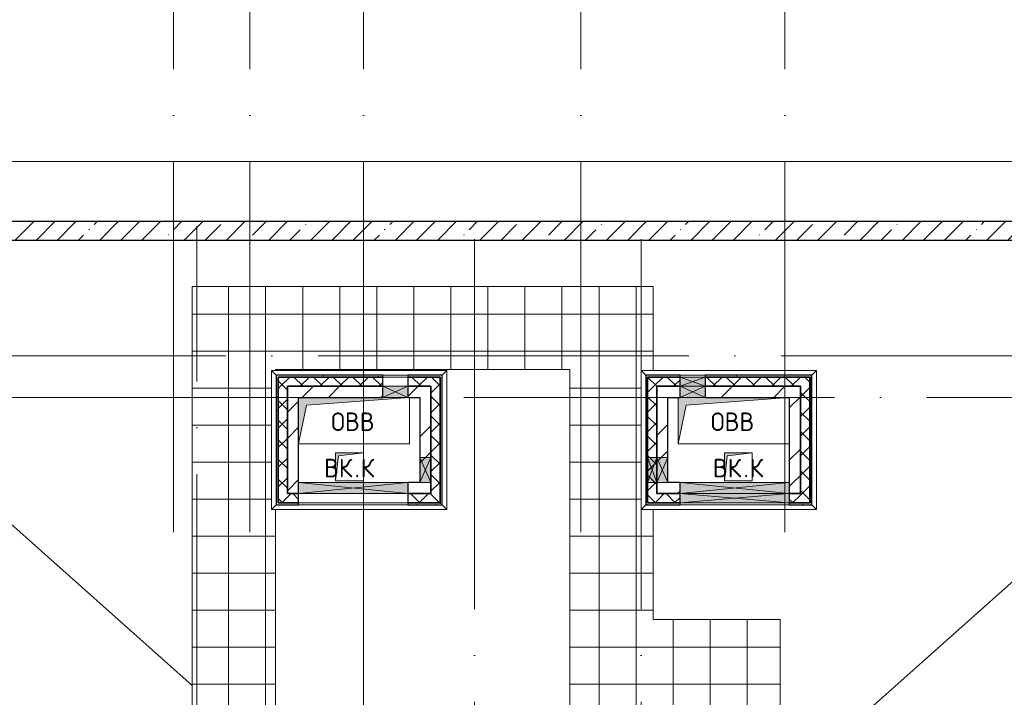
# Model space of a CAD drawing. Header units: millimetres. Extents: x -30540 to 143646, y -11730 to 123410.
# Tile 82 of 114: x 92944 to 103577, y 51460 to 58781. Entities that reach past the tile are written whole.
import ezdxf

# ---------------------------------------------------------------- set-up
doc = ezdxf.new("R2010")
doc.units = ezdxf.units.MM
doc.linetypes.add('ADSK_Линия сетки', pattern=[5000, 4000, -500, 0, -500])
for name, color, linetype, lineweight in [('A-____-NOTE-TEXT', 7, 'Continuous', 18), ('A-FLOR-____-OTLN', 7, 'Continuous', 18), ('A-GENM-____-OTLN', 7, 'Continuous', 18), ('A-GLAZ-____-MCUT', 7, 'Continuous', 9), ('A-GLAZ-____-OTLN', 7, 'Continuous', 18), ('A-ROOF-____-OTLN', 7, 'Continuous', 18), ('A-ROOF-____-PATT', 7, 'Continuous', 18), ('A-WALL-____-MCUT', 7, 'Continuous', 40), ('A-WALL-____-OTLN', 7, 'Continuous', 18), ('A-WALL-____-PATT', 7, 'Continuous', 40), ('I-WALL-____-MCUT', 7, 'Continuous', 40), ('I-WALL-____-OTLN', 7, 'Continuous', 18), ('M-EQPM-____-OTLN', 7, 'Continuous', 18), ('S-GRID-____-OTLN', 7, 'Continuous', 9)]:
    doc.layers.add(name, color=color, linetype=linetype, lineweight=lineweight)
doc.styles.add('GOST Common', font='GOST_Common.ttf', dxfattribs={"height": 200})
pattern_1 = [(45, (0, 0), (-424.264, 424.264), []), (45, (0, 282.8), (-424.264, 424.264), [])]
pattern_2 = [(45, (0, 0), (-106.06602, 106.06602), []), (135, (0, 0), (-106.06602, -106.06602), [])]
pattern_3 = [(0, (0, 0), (406.4, 101.6), [6.706, -298.094, 6.706, -298.094, -1625.6]), (0, (0, 0), (406.4, 101.6), [-609.6, 6.706, -602.894, 6.706, -298.094, -711.2]), (0, (0, 0), (406.4, 101.6), [-1524, 6.706, -196.494, 6.706, -501.294]), (120, (152.4, 50.8), (-291.18818, 301.15272), [6.706, -298.094, 6.706, -298.094, -1625.6]), (120, (152.4, 50.8), (-291.18818, 301.15272), [-609.6, 6.706, -602.894, 6.706, -298.094, -711.2]), (120, (152.4, 50.8), (-291.18818, 301.15272), [-1524, 6.706, -196.494, 6.706, -501.294]), (240, (203.2, 254), (-115.21182, -402.75272), [6.706, -298.094, 6.706, -298.094, -1625.6]), (240, (203.2, 254), (-115.21182, -402.75272), [-609.6, 6.706, -602.894, 6.706, -298.094, -711.2]), (240, (203.2, 254), (-115.21182, -402.75272), [-1524, 6.706, -196.494, 6.706, -501.294])]

# ---------------------------------------------------------------- blocks, each defined once
blk = doc.blocks.new('АР_Отверстие прямоугольное - ОВВ-6380849-Кровля')
at = {"layer": 'A-GLAZ-____-OTLN', "lineweight": 13, "true_color": 0xf9f9f9}
blk.add_hatch(color=7, dxfattribs=at).paths.add_polyline_path([(715, -60), (715, 60), (-465, 60), (-465, -60), (100, -60)])
at = {"layer": 'A-GLAZ-____-MCUT', "color": 254, "lineweight": 15, "true_color": 0xcccccc}
for p, q in [((-465, 60), (-465, -60)), ((715, 60), (715, -60))]:
    blk.add_line(p, q, dxfattribs=at)
at = {"layer": 'A-GLAZ-____-OTLN', "color": 254, "lineweight": 5, "true_color": 0xcccccc}
for p, q in [((715, 60), (-465, -60)), ((-465, 60), (715, -60))]:
    blk.add_line(p, q, dxfattribs=at)
at = {"layer": 'A-GLAZ-____-OTLN', "color": 254, "lineweight": 13, "true_color": 0xcccccc}
for p, q in [((715, 60), (-465, 60)), ((-465, 60), (-465, -60)), ((715, -60), (715, 60)), ((-465, -60), (715, -60))]:
    blk.add_line(p, q, dxfattribs=at)
blk = doc.blocks.new('АР_Отверстие прямоугольное - ОВВ-6381124-Кровля')
at = {"layer": 'A-GLAZ-____-OTLN', "lineweight": 13, "true_color": 0xf9f9f9}
blk.add_hatch(color=7, dxfattribs=at).paths.add_polyline_path([(260, -60), (260, 60), (-10, 60), (-10, -60), (228, -60)])
at = {"layer": 'A-GLAZ-____-MCUT', "color": 254, "lineweight": 15, "true_color": 0xcccccc}
for p, q in [((-10, 60), (-10, -60)), ((260, 60), (260, -60))]:
    blk.add_line(p, q, dxfattribs=at)
at = {"layer": 'A-GLAZ-____-OTLN', "color": 254, "lineweight": 5, "true_color": 0xcccccc}
for p, q in [((260, 60), (-10, -60)), ((-10, 60), (260, -60))]:
    blk.add_line(p, q, dxfattribs=at)
at = {"layer": 'A-GLAZ-____-OTLN', "color": 254, "lineweight": 13, "true_color": 0xcccccc}
for p, q in [((260, 60), (-10, 60)), ((-10, 60), (-10, -60)), ((260, -60), (260, 60)), ((-10, -60), (260, -60))]:
    blk.add_line(p, q, dxfattribs=at)
blk = doc.blocks.new('АР_Отверстие прямоугольное1 - ВК-6638639-Кровля')
at = {"layer": 'A-GLAZ-____-OTLN', "lineweight": 13, "true_color": 0xf9f9f9}
blk.add_hatch(color=7, dxfattribs=at).paths.add_polyline_path([(-10, -60), (260, -60), (260, 60), (-10, 60)])
at = {"layer": 'A-GLAZ-____-MCUT', "color": 254, "lineweight": 15, "true_color": 0xcccccc}
for p, q in [((-10, 60), (-10, -60)), ((260, 60), (260, -60))]:
    blk.add_line(p, q, dxfattribs=at)
at = {"layer": 'A-GLAZ-____-OTLN', "color": 254, "lineweight": 5, "true_color": 0xcccccc}
for p, q in [((260, 60), (-10, -60)), ((-10, 60), (260, -60))]:
    blk.add_line(p, q, dxfattribs=at)
at = {"layer": 'A-GLAZ-____-OTLN', "color": 254, "lineweight": 13, "true_color": 0xcccccc}
for p, q in [((260, 60), (-10, 60)), ((-10, 60), (-10, -60)), ((260, -60), (260, 60)), ((-10, -60), (260, -60))]:
    blk.add_line(p, q, dxfattribs=at)
blk = doc.blocks.new('АР_Отверстие прямоугольное - ОВВ-6380766-Кровля')
at = {"layer": 'A-GLAZ-____-OTLN', "lineweight": 13, "true_color": 0xf9f9f9}
blk.add_hatch(color=7, dxfattribs=at).paths.add_polyline_path([(-10, -60), (260, -60), (260, 60), (-10, 60)])
at = {"layer": 'A-GLAZ-____-MCUT', "color": 254, "lineweight": 15, "true_color": 0xcccccc}
for p, q in [((-10, 60), (-10, -60)), ((260, 60), (260, -60))]:
    blk.add_line(p, q, dxfattribs=at)
at = {"layer": 'A-GLAZ-____-OTLN', "color": 254, "lineweight": 5, "true_color": 0xcccccc}
for p, q in [((260, 60), (-10, -60)), ((-10, 60), (260, -60))]:
    blk.add_line(p, q, dxfattribs=at)
at = {"layer": 'A-GLAZ-____-OTLN', "color": 254, "lineweight": 13, "true_color": 0xcccccc}
for p, q in [((260, 60), (-10, 60)), ((-10, 60), (-10, -60)), ((260, -60), (260, 60)), ((-10, -60), (260, -60))]:
    blk.add_line(p, q, dxfattribs=at)
blk = doc.blocks.new('АР_Отверстие прямоугольное - ОВВ-6380886-Кровля')
at = {"layer": 'A-GLAZ-____-OTLN', "lineweight": 13, "true_color": 0xf9f9f9}
blk.add_hatch(color=7, dxfattribs=at).paths.add_polyline_path([(715, 50), (-465, 50), (-465, -50), (715, -50)])
at = {"layer": 'A-GLAZ-____-MCUT', "color": 254, "lineweight": 15, "true_color": 0xcccccc}
for p, q in [((-465, 50), (-465, -50)), ((715, 50), (715, -50))]:
    blk.add_line(p, q, dxfattribs=at)
at = {"layer": 'A-GLAZ-____-OTLN', "color": 254, "lineweight": 5, "true_color": 0xcccccc}
for p, q in [((715, 50), (-465, -50)), ((-465, 50), (715, -50))]:
    blk.add_line(p, q, dxfattribs=at)
at = {"layer": 'A-GLAZ-____-OTLN', "color": 254, "lineweight": 13, "true_color": 0xcccccc}
for p, q in [((715, 50), (-465, 50)), ((-465, 50), (-465, -50)), ((715, -50), (715, 50)), ((-465, -50), (715, -50))]:
    blk.add_line(p, q, dxfattribs=at)
blk = doc.blocks.new('АР_Отверстие прямоугольное - ОВВ-6380800-Кровля')
at = {"layer": 'A-GLAZ-____-OTLN', "lineweight": 13, "true_color": 0xf9f9f9}
blk.add_hatch(color=7, dxfattribs=at).paths.add_polyline_path([(260, 50), (-10, 50), (-10, -50), (260, -50)])
at = {"layer": 'A-GLAZ-____-MCUT', "color": 254, "lineweight": 15, "true_color": 0xcccccc}
for p, q in [((-10, 50), (-10, -50)), ((260, 50), (260, -50))]:
    blk.add_line(p, q, dxfattribs=at)
at = {"layer": 'A-GLAZ-____-OTLN', "color": 254, "lineweight": 5, "true_color": 0xcccccc}
for p, q in [((260, 50), (-10, -50)), ((-10, 50), (260, -50))]:
    blk.add_line(p, q, dxfattribs=at)
at = {"layer": 'A-GLAZ-____-OTLN', "color": 254, "lineweight": 13, "true_color": 0xcccccc}
for p, q in [((260, 50), (-10, 50)), ((-10, 50), (-10, -50)), ((260, -50), (260, 50)), ((-10, -50), (260, -50))]:
    blk.add_line(p, q, dxfattribs=at)
blk = doc.blocks.new('АР_Отверстие прямоугольное1 - ВК-6638717-Кровля')
at = {"layer": 'A-GLAZ-____-OTLN', "lineweight": 13, "true_color": 0xf9f9f9}
blk.add_hatch(color=7, dxfattribs=at).paths.add_polyline_path([(-10, -50), (260, -50), (260, 50), (-10, 50)])
at = {"layer": 'A-GLAZ-____-MCUT', "color": 254, "lineweight": 15, "true_color": 0xcccccc}
for p, q in [((-10, 50), (-10, -50)), ((260, 50), (260, -50))]:
    blk.add_line(p, q, dxfattribs=at)
at = {"layer": 'A-GLAZ-____-OTLN', "color": 254, "lineweight": 5, "true_color": 0xcccccc}
for p, q in [((260, 50), (-10, -50)), ((-10, 50), (260, -50))]:
    blk.add_line(p, q, dxfattribs=at)
at = {"layer": 'A-GLAZ-____-OTLN', "color": 254, "lineweight": 13, "true_color": 0xcccccc}
for p, q in [((260, 50), (-10, 50)), ((-10, 50), (-10, -50)), ((260, -50), (260, 50)), ((-10, -50), (260, -50))]:
    blk.add_line(p, q, dxfattribs=at)
blk = doc.blocks.new('_GM_Dt-St-D_Фартук гнутый из оцинкованной стали_Пристенный_Тип 1__c-верхняя кромка с отгибом_ - ФС-1_3_50х70У100-1_5_t__RAL7016-6258390-Кровля')
at = {"layer": 'A-GENM-____-OTLN', "color": 254, "lineweight": 13, "true_color": 0xcccccc}
for p, q in [((0, 50), (1893, 50)), ((50, 0), (0, 50)), ((50, 0), (1843, 0)), ((50, 0), (50, -1.5)), ((1893, 50), (1843, 0)), ((1843, -1.5), (1843, 0))]:
    blk.add_line(p, q, dxfattribs=at)
blk = doc.blocks.new('_GM_Dt-St-D_Фартук гнутый из оцинкованной стали_Пристенный_Тип 1__c-верхняя кромка с отгибом_ - ФС-1_3_50х70У100-1_5_t__RAL7016-6258386-Кровля')
at = {"layer": 'A-GENM-____-OTLN', "color": 254, "lineweight": 13, "true_color": 0xcccccc}
for p, q in [((50, 1.5), (50, 0)), ((1453, 0), (50, 0)), ((1453, 0), (1453, 1.5)), ((1453, 0), (1503, -50)), ((0, -50), (50, 0)), ((1503, -50), (0, -50))]:
    blk.add_line(p, q, dxfattribs=at)
blk = doc.blocks.new('_GM_Dt-St-D_Фартук гнутый из оцинкованной стали_Пристенный_Тип 1__c-верхняя кромка с отгибом_ - ФС-1_3_50х70У100-1_5_t__RAL7016-6258392-Кровля')
at = {"layer": 'A-GENM-____-OTLN', "color": 254, "lineweight": 13, "true_color": 0xcccccc}
for p, q in [((50, 1.5), (50, 0)), ((1843, 0), (50, 0)), ((1843, 0), (1843, 1.5)), ((1843, 0), (1893, -50)), ((0, -50), (50, 0)), ((1893, -50), (0, -50))]:
    blk.add_line(p, q, dxfattribs=at)
blk = doc.blocks.new('_GM_Dt-St-D_Фартук гнутый из оцинкованной стали_Пристенный_Тип 1__c-верхняя кромка с отгибом_ - ФС-1_3_50х70У100-1_5_t__RAL7016-6258389-Кровля')
at = {"layer": 'A-GENM-____-OTLN', "color": 254, "lineweight": 13, "true_color": 0xcccccc}
for p, q in [((0, 50), (1503, 50)), ((50, 0), (0, 50)), ((50, 0), (1453, 0)), ((50, 0), (50, -1.5)), ((1503, 50), (1453, 0)), ((1453, -1.5), (1453, 0))]:
    blk.add_line(p, q, dxfattribs=at)
blk = doc.blocks.new('АР_Канал вертикальный прямоугольный - ВК_К-6504653-Кровля')
at = {"layer": 'M-EQPM-____-OTLN', "lineweight": 13, "true_color": 0xe2e2e2}
blk.add_hatch(color=254, dxfattribs=at).paths.add_polyline_path([(-150, -150), (-120, 120), (150, 150), (-150, 150)])
at = {"layer": 'M-EQPM-____-OTLN', "color": 253, "lineweight": 13, "true_color": 0xaaaaaa}
for p, q in [((150, 150), (-150, 150)), ((-150, 150), (-150, -150)), ((150, 150), (-150, 150)), ((-150, 150), (-150, -150)), ((-150, -150), (-150, 150)), ((-150, 150), (150, 150)), ((-150, -150), (-120, 120)), ((-150, -150), (-120, 120)), ((-120, 120), (150, 150)), ((-120, 120), (150, 150)), ((150, -150), (150, 150)), ((150, 150), (150, -150)), ((-150, -150), (150, -150)), ((150, -150), (-150, -150))]:
    blk.add_line(p, q, dxfattribs=at)
blk = doc.blocks.new('АР_Канал вертикальный прямоугольный - ВК_К-5750117-Кровля')
at = {"layer": 'M-EQPM-____-OTLN', "lineweight": 13, "true_color": 0xe2e2e2}
blk.add_hatch(color=254, dxfattribs=at).paths.add_polyline_path([(-150, -150), (-120, 120), (150, 150), (-150, 150)])
at = {"layer": 'M-EQPM-____-OTLN', "color": 253, "lineweight": 13, "true_color": 0xaaaaaa}
for p, q in [((150, 150), (-150, 150)), ((-150, 150), (-150, -150)), ((150, 150), (-150, 150)), ((-150, 150), (-150, -150)), ((-150, -150), (-150, 150)), ((-150, 150), (150, 150)), ((-150, -150), (-120, 120)), ((-150, -150), (-120, 120)), ((-120, 120), (150, 150)), ((-120, 120), (150, 150)), ((150, -150), (150, 150)), ((150, 150), (150, -150)), ((-150, -150), (150, -150)), ((150, -150), (-150, -150))]:
    blk.add_line(p, q, dxfattribs=at)
blk = doc.blocks.new('АР_Канал вертикальный прямоугольный - ОВВ-6504612-Кровля')
at = {"layer": 'M-EQPM-____-OTLN', "lineweight": 13, "true_color": 0xe2e2e2}
blk.add_hatch(color=254, dxfattribs=at).paths.add_polyline_path([(-600, -250), (-515, 165), (600, 250), (-600, 250)])
at = {"layer": 'M-EQPM-____-OTLN', "color": 253, "lineweight": 13, "true_color": 0xaaaaaa}
for p, q in [((600, 250), (-600, 250)), ((-600, 250), (-600, -250)), ((600, 250), (-600, 250)), ((-600, 250), (-600, -250)), ((-600, -250), (-600, 250)), ((-600, 250), (600, 250)), ((-515, 165), (600, 250)), ((-515, 165), (600, 250)), ((600, -250), (600, 250)), ((600, 250), (600, -250)), ((-600, -250), (-515, 165)), ((-600, -250), (-515, 165)), ((-600, -250), (600, -250)), ((600, -250), (-600, -250))]:
    blk.add_line(p, q, dxfattribs=at)
blk = doc.blocks.new('АР_Канал вертикальный прямоугольный - ОВВ-3186706-Кровля')
at = {"layer": 'M-EQPM-____-OTLN', "lineweight": 13, "true_color": 0xe2e2e2}
blk.add_hatch(color=254, dxfattribs=at).paths.add_polyline_path([(-600, -250), (-515, 165), (600, 250), (-600, 250)])
at = {"layer": 'M-EQPM-____-OTLN', "color": 253, "lineweight": 13, "true_color": 0xaaaaaa}
for p, q in [((600, 250), (-600, 250)), ((-600, 250), (-600, -250)), ((600, 250), (-600, 250)), ((-600, 250), (-600, -250)), ((-600, -250), (-600, 250)), ((-600, 250), (600, 250)), ((-515, 165), (600, 250)), ((-515, 165), (600, 250)), ((600, -250), (600, 250)), ((600, 250), (600, -250)), ((-600, -250), (-515, 165)), ((-600, -250), (-515, 165)), ((-600, -250), (600, -250)), ((600, -250), (-600, -250))]:
    blk.add_line(p, q, dxfattribs=at)
blk = doc.blocks.new('Наметкина 10_РД_АР_К4_отсоединено_rvt-1-Кровля')
at = {"layer": 'A-ROOF-____-PATT', "lineweight": 5, "true_color": 0xe4e4e4}
h = blk.add_hatch(dxfattribs=at)
h.set_pattern_fill('FP_22', color=254, style=0, pattern_type=2)
h.set_pattern_definition([(0, (0, 0), (0, 400), []), (90, (0, 0), (-400, 2e-14), [])])
h.paths.add_polyline_path([(94008, 42765), (94008, 49720), (95705, 49720), (95705, 53489), (95664, 53489), (95664, 54992), (95705, 54992), (95705, 55000), (98885, 55000), (98885, 49870), (99464, 49870), (99464, 49892), (101155, 49892), (101155, 52300), (99785, 52300), (99785, 53489), (99654, 53489), (99654, 54992), (99785, 54992), (99785, 55900), (94805, 55900), (94805, 50620), (93108, 50620), (93108, 42765), (93164, 42765)])
at = {"layer": 'A-WALL-____-PATT', "lineweight": 5, "true_color": 0xcccccc}
h = blk.add_hatch(dxfattribs=at)
h.set_pattern_fill('FP_19', color=254, style=0, pattern_type=2)
h.set_pattern_definition([(45, (0, 0), (-228.0985, 228.0985), []), (45, (228.1, 0), (-228.0985, 228.0985), [403.225, -80.645, 6.706, -73.939])])
h.paths.add_polyline_path([(107805, 56400), (108005, 56400), (108005, 56600), (89205, 56600), (89205, 56400), (101338, 56400)])
h = blk.add_hatch(dxfattribs=at)
h.set_pattern_fill('FP_24', color=254, style=0, pattern_type=2)
h.set_pattern_definition(pattern_3)
h.paths.add_polyline_path([(95715, 53540), (95735, 53540), (95735, 54940), (95715, 54940), (95715, 54125)])
h = blk.add_hatch(dxfattribs=at)
h.set_pattern_fill('FP_24', color=254, style=0, pattern_type=2)
h.set_pattern_definition(pattern_3)
h.paths.add_polyline_path([(97505, 54920), (97505, 54940), (97135, 54940), (97135, 54920), (97485, 54920)])
h.paths.add_polyline_path([(95735, 54920), (96865, 54920), (96865, 54940), (95735, 54940)])
h = blk.add_hatch(dxfattribs=at)
h.set_pattern_fill('FP_21', color=254, style=0, pattern_type=2)
h.set_pattern_definition(pattern_2)
h.paths.add_polyline_path([(97485, 54820), (97485, 54920), (97135, 54920), (97135, 54820), (97385, 54820)])
h.paths.add_polyline_path([(95835, 54820), (96865, 54820), (96865, 54920), (95735, 54920), (95735, 54820)])
h = blk.add_hatch(dxfattribs=at)
h.set_pattern_fill('FP_24', color=254, style=0, pattern_type=2)
h.set_pattern_definition(pattern_3)
h.paths.add_polyline_path([(97505, 53540), (97505, 54920), (97485, 54920), (97485, 53540)])
h = blk.add_hatch(dxfattribs=at)
h.set_pattern_fill('FP_24', color=254, style=0, pattern_type=2)
h.set_pattern_definition(pattern_3)
h.paths.add_polyline_path([(99705, 53540), (99725, 53540), (99725, 54940), (99705, 54940), (99705, 53780)])
h = blk.add_hatch(dxfattribs=at)
h.set_pattern_fill('FP_24', color=254, style=0, pattern_type=2)
h.set_pattern_definition(pattern_3)
h.paths.add_polyline_path([(101495, 54920), (101495, 54940), (100345, 54940), (100345, 54920), (101475, 54920)])
h.paths.add_polyline_path([(100075, 54920), (100075, 54940), (99725, 54940), (99725, 54920)])
h = blk.add_hatch(dxfattribs=at)
h.set_pattern_fill('FP_21', color=254, style=0, pattern_type=2)
h.set_pattern_definition(pattern_2)
h.paths.add_polyline_path([(101475, 54820), (101475, 54920), (100345, 54920), (100345, 54820), (101375, 54820)])
h.paths.add_polyline_path([(100075, 54820), (100075, 54920), (99725, 54920), (99725, 54820), (99825, 54820)])
h = blk.add_hatch(dxfattribs=at)
h.set_pattern_fill('FP_24', color=254, style=0, pattern_type=2)
h.set_pattern_definition(pattern_3)
h.paths.add_polyline_path([(101495, 53540), (101495, 54920), (101475, 54920), (101475, 53540)])
h = blk.add_hatch(dxfattribs=at)
h.set_pattern_fill('FP_21', color=254, style=0, pattern_type=2)
h.set_pattern_definition(pattern_2)
h.paths.add_polyline_path([(95835, 53560), (95835, 54820), (95735, 54820), (95735, 53560)])
h = blk.add_hatch(dxfattribs=at)
h.set_pattern_fill('FP_20', color=254, style=0, pattern_type=2)
h.set_pattern_definition(pattern_1)
h.paths.add_polyline_path([(95955, 53660), (95955, 54820), (95835, 54820), (95835, 53660)])
h = blk.add_hatch(dxfattribs=at)
h.set_pattern_fill('FP_20', color=254, style=0, pattern_type=2)
h.set_pattern_definition(pattern_1)
h.paths.add_polyline_path([(97251, 54700), (97265, 54700), (97265, 54820), (97135, 54820), (97135, 54700), (97155, 54700)])
h.paths.add_polyline_path([(96040, 54700), (96865, 54700), (96865, 54820), (95955, 54820), (95955, 54700)])
h = blk.add_hatch(dxfattribs=at)
h.set_pattern_fill('FP_20', color=254, style=0, pattern_type=2)
h.set_pattern_definition(pattern_1)
h.paths.add_polyline_path([(97265, 53780), (97385, 53780), (97385, 54820), (97265, 54820), (97265, 54050)])
h = blk.add_hatch(dxfattribs=at)
h.set_pattern_fill('FP_21', color=254, style=0, pattern_type=2)
h.set_pattern_definition(pattern_2)
h.paths.add_polyline_path([(97485, 53560), (97485, 54820), (97385, 54820), (97385, 53560)])
h = blk.add_hatch(dxfattribs=at)
h.set_pattern_fill('FP_21', color=254, style=0, pattern_type=2)
h.set_pattern_definition(pattern_2)
h.paths.add_polyline_path([(99825, 53560), (99825, 54820), (99725, 54820), (99725, 53560)])
h = blk.add_hatch(dxfattribs=at)
h.set_pattern_fill('FP_20', color=254, style=0, pattern_type=2)
h.set_pattern_definition(pattern_1)
h.paths.add_polyline_path([(99945, 53660), (99945, 54820), (99825, 54820), (99825, 53660)])
h = blk.add_hatch(dxfattribs=at)
h.set_pattern_fill('FP_20', color=254, style=0, pattern_type=2)
h.set_pattern_definition(pattern_1)
h.paths.add_polyline_path([(100055, 54700), (100075, 54700), (100075, 54820), (99945, 54820), (99945, 54700)])
h.paths.add_polyline_path([(100345, 54700), (101255, 54700), (101255, 54820), (100345, 54820)])
h = blk.add_hatch(dxfattribs=at)
h.set_pattern_fill('FP_20', color=254, style=0, pattern_type=2)
h.set_pattern_definition(pattern_1)
h.paths.add_polyline_path([(101338, 53780), (101375, 53780), (101375, 54820), (101255, 54820), (101255, 53780)])
h = blk.add_hatch(dxfattribs=at)
h.set_pattern_fill('FP_21', color=254, style=0, pattern_type=2)
h.set_pattern_definition(pattern_2)
h.paths.add_polyline_path([(101475, 53560), (101475, 54820), (101375, 54820), (101375, 53560)])
h = blk.add_hatch(dxfattribs=at)
h.set_pattern_fill('FP_20', color=254, style=0, pattern_type=2)
h.set_pattern_definition(pattern_1)
h.paths.add_polyline_path([(101338, 53660), (101375, 53660), (101375, 53780), (101255, 53780), (101255, 53660)])
h.paths.add_polyline_path([(100075, 53660), (100075, 53780), (99945, 53780), (99945, 53660)])
h = blk.add_hatch(dxfattribs=at)
h.set_pattern_fill('FP_21', color=254, style=0, pattern_type=2)
h.set_pattern_definition(pattern_2)
h.paths.add_polyline_path([(95955, 53560), (95955, 53660), (95835, 53660), (95835, 53560)])
h.paths.add_polyline_path([(97385, 53560), (97385, 53660), (97135, 53660), (97135, 53560), (97251, 53560)])
h = blk.add_hatch(dxfattribs=at)
h.set_pattern_fill('FP_21', color=254, style=0, pattern_type=2)
h.set_pattern_definition(pattern_2)
h.paths.add_polyline_path([(101338, 53560), (101375, 53560), (101375, 53660), (101255, 53660), (101255, 53560)])
h.paths.add_polyline_path([(100075, 53560), (100075, 53660), (99825, 53660), (99825, 53560)])
h = blk.add_hatch(dxfattribs=at)
h.set_pattern_fill('FP_24', color=254, style=0, pattern_type=2)
h.set_pattern_definition(pattern_3)
h.paths.add_polyline_path([(97251, 53540), (97485, 53540), (97485, 53560), (97135, 53560), (97135, 53540)])
h.paths.add_polyline_path([(95955, 53540), (95955, 53560), (95735, 53560), (95735, 53540)])
h = blk.add_hatch(dxfattribs=at)
h.set_pattern_fill('FP_24', color=254, style=0, pattern_type=2)
h.set_pattern_definition(pattern_3)
h.paths.add_polyline_path([(101338, 53540), (101475, 53540), (101475, 53560), (101255, 53560), (101255, 53540)])
h.paths.add_polyline_path([(99725, 53540), (100075, 53540), (100075, 53560), (99725, 53560)])
at = {"layer": 'A-FLOR-____-OTLN', "color": 254, "lineweight": 13, "true_color": 0xcccccc}
blk.add_line((108655, 57250), (88555, 57250), dxfattribs=at)
at = {"layer": 'A-ROOF-____-OTLN', "color": 254, "lineweight": 13, "true_color": 0xcccccc}
for p, q in [((89405, 56400), (94805, 51587)), ((101155, 50473), (107805, 56400)), ((94805, 55900), (99785, 55900)), ((94805, 50620), (94805, 55900)), ((99785, 55900), (99785, 54992)), ((98885, 55000), (95705, 55000)), ((95705, 55000), (95705, 54992)), ((98885, 49870), (98885, 55000)), ((95705, 53489), (95705, 49720)), ((99785, 53489), (99785, 52300)), ((99785, 52300), (101155, 52300)), ((101155, 52300), (101155, 49892))]:
    blk.add_line(p, q, dxfattribs=at)
at = {"layer": 'A-WALL-____-MCUT', "color": 254, "lineweight": 30, "true_color": 0xcccccc}
for p, q in [((108005, 56600), (89205, 56600)), ((89405, 56400), (107805, 56400)), ((95715, 54940), (95715, 53540)), ((95735, 54940), (95715, 54940)), ((96865, 54940), (95735, 54940)), ((96865, 54920), (95735, 54920)), ((95735, 54920), (95735, 54820)), ((95735, 54920), (96865, 54920)), ((95735, 53560), (95735, 54920)), ((96865, 54920), (96865, 54940)), ((96865, 54820), (96865, 54920)), ((97505, 54940), (97135, 54940)), ((97135, 54940), (97135, 54920)), ((97485, 54920), (97135, 54920)), ((97135, 54920), (97135, 54820)), ((97135, 54920), (97485, 54920)), ((97485, 54820), (97485, 54920)), ((97485, 54920), (97485, 54050)), ((97505, 54920), (97505, 54940)), ((97505, 54050), (97505, 54920)), ((99705, 54940), (99705, 53540)), ((99725, 54940), (99705, 54940)), ((100075, 54940), (99725, 54940)), ((100075, 54920), (99725, 54920)), ((99725, 54920), (99725, 54820)), ((99725, 54920), (100075, 54920)), ((99725, 54050), (99725, 54920)), ((100075, 54920), (100075, 54940)), ((100075, 54820), (100075, 54920)), ((101495, 54940), (100345, 54940)), ((100345, 54940), (100345, 54920)), ((101475, 54920), (100345, 54920)), ((100345, 54920), (100345, 54820)), ((100345, 54920), (101475, 54920)), ((101475, 54820), (101475, 54920)), ((101475, 54920), (101475, 53560)), ((101495, 54920), (101495, 54940)), ((101495, 53540), (101495, 54920)), ((95735, 54820), (95735, 53560)), ((95835, 54820), (96865, 54820)), ((95835, 53660), (95835, 54820)), ((97135, 54820), (97385, 54820)), ((97385, 54820), (97385, 54050)), ((97485, 54050), (97485, 54820)), ((99725, 54820), (99725, 54050)), ((99825, 54820), (100075, 54820)), ((99825, 54050), (99825, 54820)), ((100345, 54820), (101375, 54820)), ((101375, 54820), (101375, 53660)), ((101475, 53560), (101475, 54820)), ((97385, 54050), (97385, 53780)), ((97485, 53780), (97485, 54050)), ((97485, 54050), (97485, 53780)), ((97505, 53780), (97505, 54050)), ((99725, 54050), (99725, 53780)), ((99725, 53780), (99725, 54050)), ((99825, 53780), (99825, 54050)), ((97385, 53780), (97385, 53660)), ((97485, 53560), (97485, 53780)), ((97485, 53780), (97485, 53560)), ((97505, 53540), (97505, 53780)), ((99725, 53780), (99725, 53560)), ((99725, 53560), (99725, 53780)), ((99825, 53660), (99825, 53780)), ((95955, 53660), (95835, 53660)), ((95955, 53560), (95955, 53660)), ((97385, 53660), (97135, 53660)), ((97135, 53660), (97135, 53560)), ((100075, 53660), (99825, 53660)), ((100075, 53560), (100075, 53660)), ((101375, 53660), (101255, 53660)), ((101255, 53660), (101255, 53560)), ((95715, 53540), (95735, 53540)), ((95735, 53560), (95835, 53560)), ((95955, 53560), (95735, 53560)), ((95735, 53540), (95955, 53540)), ((95835, 53560), (95955, 53560)), ((95955, 53540), (95955, 53560)), ((97135, 53560), (97385, 53560)), ((97485, 53560), (97135, 53560)), ((97135, 53560), (97135, 53540)), ((97135, 53540), (97485, 53540)), ((97385, 53560), (97485, 53560)), ((97485, 53540), (97505, 53540)), ((99705, 53540), (99725, 53540)), ((99725, 53560), (99825, 53560)), ((100075, 53560), (99725, 53560)), ((99725, 53540), (100075, 53540)), ((99825, 53560), (100075, 53560)), ((100075, 53540), (100075, 53560)), ((101255, 53560), (101375, 53560)), ((101475, 53560), (101255, 53560)), ((101255, 53560), (101255, 53540)), ((101255, 53540), (101475, 53540)), ((101375, 53560), (101475, 53560)), ((101475, 53540), (101495, 53540))]:
    blk.add_line(p, q, dxfattribs=at)
at = {"layer": 'A-WALL-____-OTLN', "color": 254, "lineweight": 13, "true_color": 0xcccccc}
for p, q in [((96865, 54940), (97135, 54940)), ((96865, 54920), (97135, 54920)), ((97135, 54920), (96865, 54920)), ((97135, 54820), (97135, 54920)), ((100075, 54940), (100345, 54940)), ((100075, 54920), (100075, 54940)), ((100075, 54920), (100345, 54920)), ((100075, 54920), (100075, 54820)), ((100345, 54920), (100075, 54920)), ((100345, 54920), (100345, 54940)), ((97135, 54820), (96865, 54820)), ((100345, 54820), (100075, 54820)), ((95955, 53660), (95955, 53560)), ((95955, 53660), (97135, 53660)), ((97135, 53660), (97135, 53560)), ((100075, 53660), (100075, 53560)), ((100075, 53660), (101255, 53660)), ((101255, 53560), (101255, 53660)), ((97135, 53560), (95955, 53560)), ((95955, 53560), (97135, 53560)), ((97135, 53540), (95955, 53540)), ((101255, 53560), (100075, 53560)), ((100075, 53560), (100075, 53540)), ((100075, 53560), (101255, 53560)), ((101255, 53540), (100075, 53540)), ((101255, 53560), (101255, 53540))]:
    blk.add_line(p, q, dxfattribs=at)
at = {"layer": 'I-WALL-____-MCUT', "color": 254, "lineweight": 30, "true_color": 0xcccccc}
for p, q in [((95835, 54820), (95835, 53660)), ((95955, 54820), (95835, 54820)), ((96865, 54820), (95955, 54820)), ((96865, 54700), (96865, 54820)), ((97265, 54820), (97135, 54820)), ((97135, 54820), (97135, 54700)), ((97385, 54820), (97265, 54820)), ((97385, 54050), (97385, 54820)), ((99825, 54820), (99825, 54050)), ((99945, 54820), (99825, 54820)), ((100075, 54820), (99945, 54820)), ((100075, 54700), (100075, 54820)), ((101255, 54820), (100345, 54820)), ((100345, 54820), (100345, 54700)), ((101375, 54820), (101255, 54820)), ((101375, 53780), (101375, 54820)), ((95955, 53780), (95955, 54700)), ((95955, 54700), (96865, 54700)), ((97135, 54700), (97265, 54700)), ((97265, 54700), (97265, 54050)), ((99945, 54050), (99945, 54700)), ((99945, 54700), (100075, 54700)), ((100345, 54700), (101255, 54700)), ((101255, 54700), (101255, 53780)), ((97265, 54050), (97265, 53780)), ((97385, 53780), (97385, 54050)), ((99825, 54050), (99825, 53780)), ((99945, 53780), (99945, 54050)), ((95955, 53660), (95955, 53780)), ((97265, 53780), (97135, 53780)), ((97135, 53780), (97135, 53660)), ((97385, 53660), (97385, 53780)), ((99825, 53780), (99825, 53660)), ((100075, 53780), (99945, 53780)), ((100075, 53660), (100075, 53780)), ((101255, 53780), (101255, 53660)), ((101375, 53660), (101375, 53780)), ((95835, 53660), (95955, 53660)), ((97135, 53660), (97385, 53660)), ((99825, 53660), (99945, 53660)), ((99945, 53660), (100075, 53660)), ((101255, 53660), (101375, 53660))]:
    blk.add_line(p, q, dxfattribs=at)
at = {"layer": 'I-WALL-____-OTLN', "color": 254, "lineweight": 13, "true_color": 0xcccccc}
for p, q in [((96865, 54820), (97135, 54820)), ((97135, 54700), (97135, 54820)), ((100075, 54820), (100345, 54820)), ((100075, 54820), (100075, 54700)), ((97135, 54700), (96865, 54700)), ((100345, 54700), (100075, 54700)), ((95955, 53660), (95955, 53780)), ((95955, 53780), (97135, 53780)), ((97135, 53660), (97135, 53780)), ((100075, 53780), (100075, 53660)), ((100075, 53780), (101255, 53780)), ((101255, 53660), (101255, 53780)), ((97135, 53660), (95955, 53660)), ((101255, 53660), (100075, 53660))]:
    blk.add_line(p, q, dxfattribs=at)
at = {"layer": 'A-GENM-____-OTLN', "color": 254, "lineweight": 13, "true_color": 0xcccccc}
for name, p in [('_GM_Dt-St-D_Фартук гнутый из оцинкованной стали_Пристенный_Тип 1__c-верхняя кромка с отгибом_ - ФС-1_3_50х70У100-1_5_t__RAL7016-6258390-Кровля', (95664, 54942)), ('_GM_Dt-St-D_Фартук гнутый из оцинкованной стали_Пристенный_Тип 1__c-верхняя кромка с отгибом_ - ФС-1_3_50х70У100-1_5_t__RAL7016-6258390-Кровля', (99654, 54942)), ('_GM_Dt-St-D_Фартук гнутый из оцинкованной стали_Пристенный_Тип 1__c-верхняя кромка с отгибом_ - ФС-1_3_50х70У100-1_5_t__RAL7016-6258392-Кровля', (95664, 53539)), ('_GM_Dt-St-D_Фартук гнутый из оцинкованной стали_Пристенный_Тип 1__c-верхняя кромка с отгибом_ - ФС-1_3_50х70У100-1_5_t__RAL7016-6258392-Кровля', (99654, 53539))]:
    blk.add_blockref(name, p, dxfattribs=at)
for name, p, rotation in [('_GM_Dt-St-D_Фартук гнутый из оцинкованной стали_Пристенный_Тип 1__c-верхняя кромка с отгибом_ - ФС-1_3_50х70У100-1_5_t__RAL7016-6258386-Кровля', (95714, 54992), 269.9999999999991), ('_GM_Dt-St-D_Фартук гнутый из оцинкованной стали_Пристенный_Тип 1__c-верхняя кромка с отгибом_ - ФС-1_3_50х70У100-1_5_t__RAL7016-6258389-Кровля', (97507, 54992), 270.0000000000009), ('_GM_Dt-St-D_Фартук гнутый из оцинкованной стали_Пристенный_Тип 1__c-верхняя кромка с отгибом_ - ФС-1_3_50х70У100-1_5_t__RAL7016-6258386-Кровля', (99704, 54992), 269.9999999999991), ('_GM_Dt-St-D_Фартук гнутый из оцинкованной стали_Пристенный_Тип 1__c-верхняя кромка с отгибом_ - ФС-1_3_50х70У100-1_5_t__RAL7016-6258389-Кровля', (101497, 54992), 270.0000000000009)]:
    blk.add_blockref(name, p, dxfattribs=dict(at, rotation=rotation))
at = {"layer": 'A-GLAZ-____-OTLN', "color": 254, "lineweight": 13, "true_color": 0xcccccc}
for name, p, rotation in [('АР_Отверстие прямоугольное - ОВВ-6380800-Кровля', (100335, 54870), 180), ('АР_Отверстие прямоугольное - ОВВ-6381124-Кровля', (97125, 54760), 180), ('АР_Отверстие прямоугольное1 - ВК-6638639-Кровля', (97325, 53790), 90), ('АР_Отверстие прямоугольное1 - ВК-6638717-Кровля', (99775, 53790), 89.99999999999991), ('АР_Отверстие прямоугольное1 - ВК-6638639-Кровля', (99885, 54040), 269.9999999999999), ('АР_Отверстие прямоугольное - ОВВ-6380886-Кровля', (100790, 53610), 180)]:
    blk.add_blockref(name, p, dxfattribs=dict(at, rotation=rotation))
for name, p in [('АР_Отверстие прямоугольное - ОВВ-6380766-Кровля', (100085, 54760)), ('АР_Отверстие прямоугольное - ОВВ-6380849-Кровля', (96420, 53720)), ('АР_Отверстие прямоугольное - ОВВ-6380849-Кровля', (100540, 53720))]:
    blk.add_blockref(name, p, dxfattribs=at)
at = {"layer": 'M-EQPM-____-OTLN', "color": 253, "lineweight": 5, "true_color": 0xaaaaaa}
for name, p in [('АР_Канал вертикальный прямоугольный - ОВВ-6504612-Кровля', (96555, 54450)), ('АР_Канал вертикальный прямоугольный - ОВВ-3186706-Кровля', (100655, 54450)), ('АР_Канал вертикальный прямоугольный - ВК_К-6504653-Кровля', (96505, 53950)), ('АР_Канал вертикальный прямоугольный - ВК_К-5750117-Кровля', (100705, 53950))]:
    blk.add_blockref(name, p, dxfattribs=at)
at = {"layer": 'A-____-NOTE-TEXT', "color": 253, "lineweight": 5, "true_color": 0xaaaaaa, "char_height": 200, "attachment_point": 1, "style": 'GOST Common'}
for s, insert, width in [('ОВВ', (96307, 54537), 609.28), ('ОВВ', (100407, 54537), 609.28), ('ВК', (96230, 54037), 400.84), ('\\fGOST Common|b0|i0|c204|p34|;К', (96627, 54037), 192.4), ('ВК', (100430, 54037), 400.84), ('\\fGOST Common|b0|i0|c204|p34|;К', (100827, 54037), 192.4), ('\\fGOST Common|b0|i0|c204|p34|;.', (96561, 54037), 80.17), ('\\fGOST Common|b0|i0|c204|p34|;.', (100761, 54037), 80.17)]:
    blk.add_mtext(s, dxfattribs=dict(at, insert=insert, width=width))

msp = doc.modelspace()

# ---------------------------------------------------------------- linework, layer by layer
at = {"layer": 'S-GRID-____-OTLN', "color": 253, "linetype": 'ADSK_Линия сетки', "true_color": 0xaaaaaa}
for p, q in [((99005.3, 53245.6), (99005.3, 100101.1)), ((101205.3, 53245.6), (101205.3, 100101.1)), ((94605.3, 53245.6), (94605.3, 97561.1)), ((95430.3, 53245.6), (95430.3, 97561.1)), ((96655.3, 53245.6), (96655.3, 97561.1)), ((94855.3, -10130.4), (94855.3, 56550)), ((96655.3, -10130.4), (96655.3, 56550)), ((97855.3, -7590.4), (97855.3, 56550)), ((99655.3, -7590.4), (99655.3, 56550)), ((135169, 55150), (62296.8, 55150)), ((111741.6, 54700), (78589.2, 54700))]:
    msp.add_line(p, q, dxfattribs=at)

# ---------------------------------------------------------------- block references
at = {"lineweight": 5}
msp.add_blockref('Наметкина 10_РД_АР_К4_отсоединено_rvt-1-Кровля', (0, 0), dxfattribs=at)

doc.saveas('drawing.dxf')
